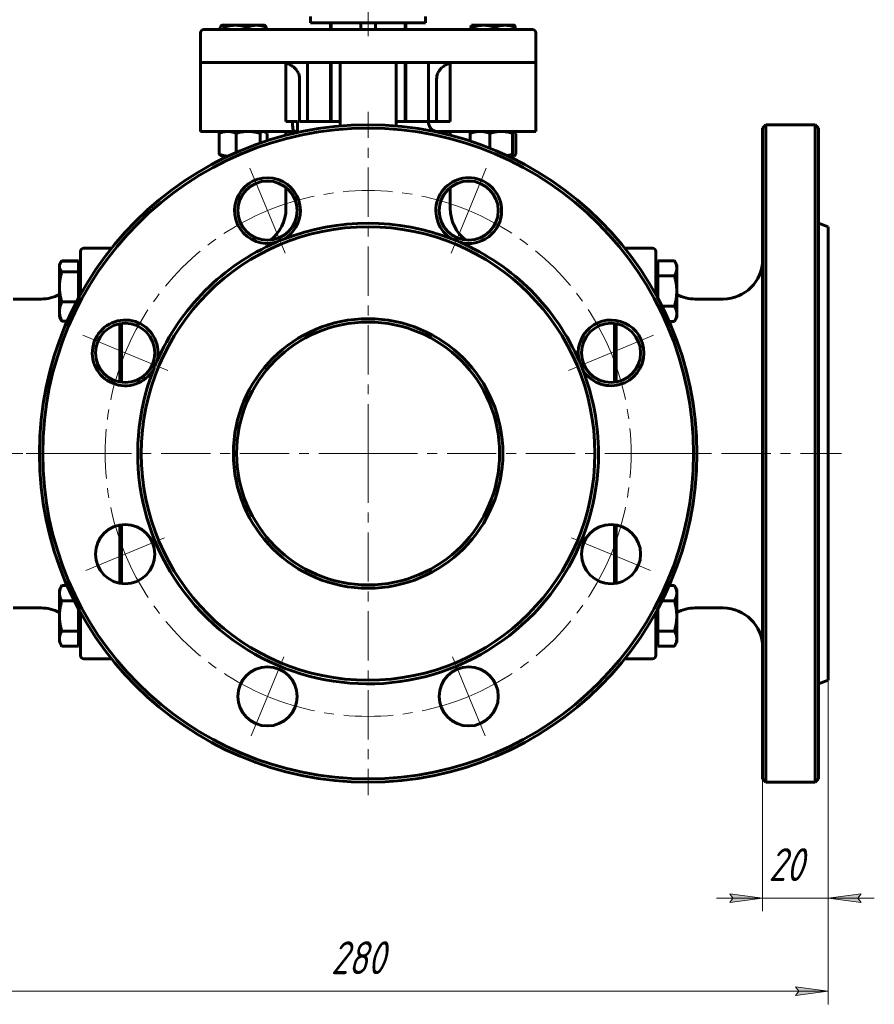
# Model space of a CAD drawing. Header units: millimetres. Extents: x 0 to 614, y 0 to 420.
# Tile 6 of 9: x 106 to 236, y 180 to 330. Entities that reach past the tile are written whole.
import ezdxf

# ---------------------------------------------------------------- set-up
doc = ezdxf.new("R2010")
doc.units = ezdxf.units.MM
for name, pattern in [('K5LT_AXLED', [12, 7.5, -1.5, 1.5, -1.5]), ('K5LT_BASIC', [0]), ('K5LT_THIN', [0])]:
    doc.linetypes.add(name, pattern=pattern)
doc.layers.add('Системный слой', color=7, linetype='Continuous')
doc.layers.add('Системный слой (1)', color=7, linetype='Continuous', true_color=0x6c6c6c)
doc.styles.add('KDIMTEXTSTYLE', font='txt', dxfattribs={"width": 0.96, "oblique": 15, "height": 5})
doc.styles.add('KTEXTSTYLE', font='txt', dxfattribs={"width": 0.96, "height": 5})
doc.dimstyles.new('KDIMSTYLE (0.50)', dxfattribs={"dimtxt": 5, "dimasz": 1, "dimexe": 2, "dimexo": 0, "dimgap": 1, "dimtad": 1, "dimlfac": 2, "dimtxsty": 'KDIMTEXTSTYLE', "dimsah": 1, "dimcen": 0, "dimdle": 1, "dimadec": 0, "dimazin": 0, "dimtfac": 0.667, "dimtmove": 0, "dimatfit": 3, "dimfxl": 1, "dimtvp": 1, "dimtolj": 1, "dimtzin": 0, "dimarcsym": 0})

# ---------------------------------------------------------------- blocks, each defined once
blk = doc.blocks.new('U0')
at = {"layer": 'Системный слой (1)', "color": 143, "linetype": 'K5LT_BASIC', "lineweight": 60, "true_color": 0x33acca}
for p, q in [((180.53, 309.48), (180.81, 309.54)), ((180.81, 309.54), (181.1, 309.61)), ((181.1, 309.61), (181.4, 309.7))]:
    blk.add_line(p, q, dxfattribs=at)
blk = doc.blocks.new('U1')
at = {"layer": 'Системный слой (1)', "color": 143, "linetype": 'K5LT_BASIC', "lineweight": 60, "true_color": 0x33acca}
for p, q in [((181.66, 313.16), (181.64, 313.16)), ((181.68, 313.15), (181.66, 313.16)), ((181.69, 313.14), (181.68, 313.15)), ((181.75, 313.09), (181.69, 313.14)), ((181.81, 313), (181.75, 313.09)), ((181.88, 312.87), (181.81, 313))]:
    blk.add_line(p, q, dxfattribs=at)
blk = doc.blocks.new('U2')
at = {"layer": 'Системный слой (1)', "color": 143, "linetype": 'K5LT_BASIC', "lineweight": 60, "true_color": 0x33acca}
for p, q in [((181.64, 309.41), (181.66, 309.41)), ((181.66, 309.41), (181.68, 309.42)), ((181.68, 309.42), (181.69, 309.42)), ((181.69, 309.42), (181.75, 309.48)), ((181.75, 309.48), (181.81, 309.57)), ((181.81, 309.57), (181.88, 309.7))]:
    blk.add_line(p, q, dxfattribs=at)
blk = doc.blocks.new('U3')
at = {"layer": 'Системный слой (1)', "color": 143, "linetype": 'K5LT_BASIC', "lineweight": 60, "true_color": 0x33acca}
for p, q in [((112.75, 293.36), (112.72, 293.29)), ((112.79, 293.42), (112.75, 293.36)), ((112.83, 293.49), (112.79, 293.42))]:
    blk.add_line(p, q, dxfattribs=at)
blk = doc.blocks.new('U4')
at = {"layer": 'Системный слой (1)', "color": 143, "linetype": 'K5LT_BASIC', "lineweight": 60, "true_color": 0x33acca}
for p, q in [((146.97, 323.54), (146.92, 323.55)), ((147.11, 323.5), (146.97, 323.54)), ((147.18, 323.47), (147.11, 323.5)), ((147.21, 323.46), (147.18, 323.47)), ((147.22, 323.45), (147.21, 323.46)), ((147.23, 323.45), (147.22, 323.45)), ((147.41, 323.38), (147.23, 323.45)), ((147.58, 323.3), (147.41, 323.38)), ((147.66, 323.25), (147.58, 323.3)), ((147.7, 323.23), (147.66, 323.25)), ((147.72, 323.22), (147.7, 323.23)), ((147.73, 323.21), (147.72, 323.22)), ((147.92, 323.09), (147.73, 323.21)), ((148.06, 322.98), (147.92, 323.09)), ((148.13, 322.93), (148.06, 322.98)), ((148.16, 322.9), (148.13, 322.93)), ((148.17, 322.89), (148.16, 322.9)), ((148.18, 322.88), (148.17, 322.89)), ((148.31, 322.75), (148.18, 322.88)), ((148.43, 322.63), (148.31, 322.75)), ((148.48, 322.56), (148.43, 322.63)), ((148.51, 322.53), (148.48, 322.56)), ((148.52, 322.51), (148.51, 322.53)), ((148.53, 322.5), (148.52, 322.51)), ((148.65, 322.33), (148.53, 322.5)), ((148.73, 322.19), (148.65, 322.33)), ((148.76, 322.12), (148.73, 322.19)), ((148.78, 322.09), (148.76, 322.12)), ((148.79, 322.07), (148.78, 322.09)), ((148.79, 322.06), (148.79, 322.07)), ((148.86, 321.91), (148.79, 322.06)), ((148.91, 321.77), (148.86, 321.91)), ((148.93, 321.69), (148.91, 321.77)), ((148.94, 321.65), (148.93, 321.69)), ((148.94, 321.63), (148.94, 321.65)), ((148.94, 321.62), (148.94, 321.63)), ((148.98, 321.44), (148.94, 321.62)), ((149, 321.16), (148.98, 321.44))]:
    blk.add_line(p, q, dxfattribs=at)
blk = doc.blocks.new('U5')
at = {"layer": 'Системный слой (1)', "color": 143, "linetype": 'K5LT_BASIC', "lineweight": 60, "true_color": 0x33acca}
for p, q in [((121.92, 275), (121.92, 283.93)), ((121.92, 244.38), (121.92, 253.32))]:
    blk.add_line(p, q, dxfattribs=at)
blk = doc.blocks.new('U6')
at = {"layer": 'Системный слой (1)', "color": 143, "linetype": 'K5LT_BASIC', "lineweight": 60, "true_color": 0x33acca}
for p, q in [((153.81, 328.66), (153.81, 329.66)), ((153.81, 314.66), (153.81, 323.66))]:
    blk.add_line(p, q, dxfattribs=at)
blk = doc.blocks.new('U7')
at = {"layer": 'Системный слой (1)', "color": 143, "linetype": 'K5LT_BASIC', "lineweight": 60, "true_color": 0x33acca}
for p, q in [((153.7, 328.66), (153.7, 329.66)), ((153.7, 314.66), (153.7, 323.66))]:
    blk.add_line(p, q, dxfattribs=at)
blk = doc.blocks.new('U8')
at = {"layer": 'Системный слой (1)', "color": 143, "linetype": 'K5LT_BASIC', "lineweight": 60, "true_color": 0x33acca}
for p, q in [((165.14, 328.66), (165.14, 329.66)), ((165.14, 314.66), (165.14, 323.66))]:
    blk.add_line(p, q, dxfattribs=at)
blk = doc.blocks.new('U10')
at = {"layer": 'Системный слой (1)', "color": 143, "linetype": 'K5LT_BASIC', "lineweight": 60, "true_color": 0x33acca}
for p, q in [((171.92, 313.16), (171.92, 312.57)), ((171.92, 304.63), (171.92, 301.41))]:
    blk.add_line(p, q, dxfattribs=at)
blk = doc.blocks.new('U11')
at = {"layer": 'Системный слой (1)', "color": 143, "linetype": 'K5LT_BASIC', "lineweight": 60, "true_color": 0x33acca}
for p, q in [((197.17, 283.9), (197.17, 275.04)), ((197.17, 253.28), (197.17, 244.42))]:
    blk.add_line(p, q, dxfattribs=at)
blk = doc.blocks.new('U12')
at = {"layer": 'Системный слой (1)', "color": 143, "linetype": 'K5LT_BASIC', "lineweight": 60, "true_color": 0x33acca}
for p, q in [((115.67, 289.41), (115.67, 288.36)), ((115.67, 239.95), (115.67, 238.91))]:
    blk.add_line(p, q, dxfattribs=at)
blk = doc.blocks.new('U13')
at = {"layer": 'Системный слой (1)', "color": 143, "linetype": 'K5LT_BASIC', "lineweight": 60, "true_color": 0x33acca}
for p, q in [((170.12, 322.22), (170.04, 322.06)), ((170.21, 322.36), (170.12, 322.22)), ((170.26, 322.43), (170.21, 322.36)), ((170.28, 322.47), (170.26, 322.43)), ((170.29, 322.49), (170.28, 322.47)), ((170.3, 322.49), (170.29, 322.49)), ((170.41, 322.63), (170.3, 322.49)), ((170.53, 322.76), (170.41, 322.63)), ((170.59, 322.82), (170.53, 322.76)), ((170.62, 322.85), (170.59, 322.82)), ((170.64, 322.86), (170.62, 322.85)), ((170.65, 322.87), (170.64, 322.86)), ((170.8, 323), (170.65, 322.87)), ((170.95, 323.11), (170.8, 323)), ((171.02, 323.16), (170.95, 323.11)), ((171.06, 323.19), (171.02, 323.16)), ((171.08, 323.2), (171.06, 323.19)), ((171.09, 323.2), (171.08, 323.2)), ((171.11, 323.21), (171.09, 323.2)), ((171.34, 323.34), (171.11, 323.21)), ((171.47, 323.4), (171.34, 323.34)), ((171.54, 323.43), (171.47, 323.4)), ((171.57, 323.44), (171.54, 323.43)), ((171.59, 323.45), (171.57, 323.44)), ((171.6, 323.45), (171.59, 323.45)), ((171.66, 323.47), (171.6, 323.45)), ((171.92, 323.55), (171.66, 323.47)), ((169.85, 321.32), (169.84, 321.16)), ((169.86, 321.47), (169.85, 321.32)), ((169.88, 321.55), (169.86, 321.47)), ((169.89, 321.59), (169.88, 321.55)), ((169.93, 321.77), (169.89, 321.62)), ((169.89, 321.62), (169.89, 321.61)), ((169.89, 321.61), (169.89, 321.59)), ((169.98, 321.92), (169.93, 321.77)), ((170.01, 321.99), (169.98, 321.92)), ((170.03, 322.03), (170.01, 321.99)), ((170.04, 322.05), (170.03, 322.03)), ((170.04, 322.06), (170.04, 322.05))]:
    blk.add_line(p, q, dxfattribs=at)
blk = doc.blocks.new('U14')
at = {"layer": 'Системный слой (1)', "color": 143, "linetype": 'K5LT_BASIC', "lineweight": 60, "true_color": 0x33acca}
for start, end in [(62.1824, 90), (0, 7.5181)]:
    blk.add_arc((109.67, 234.66), 6, start, end, dxfattribs=at)
blk = doc.blocks.new('U15')
at = {"layer": 'Системный слой (1)', "color": 143, "linetype": 'K5LT_BASIC', "lineweight": 60, "true_color": 0x33acca}
for start, end in [(352.4819, 0), (270, 297.8176)]:
    blk.add_arc((109.67, 293.66), 6, start, end, dxfattribs=at)
blk = doc.blocks.new('U17')
at = {"layer": 'Системный слой (1)', "color": 143, "linetype": 'K5LT_BASIC', "lineweight": 60, "true_color": 0x33acca}
for start, end in [(90, 117.8176), (172.4819, 180)]:
    blk.add_arc((209.17, 234.66), 6, start, end, dxfattribs=at)
blk = doc.blocks.new('U18')
at = {"layer": 'Системный слой (1)', "color": 143, "linetype": 'K5LT_BASIC', "lineweight": 60, "true_color": 0x33acca}
for p, q in [((203.17, 288.36), (203.17, 289.41)), ((203.17, 238.91), (203.17, 239.95))]:
    blk.add_line(p, q, dxfattribs=at)
blk = doc.blocks.new('U19')
at = {"layer": 'Системный слой (1)', "color": 143, "linetype": 'K5LT_BASIC', "lineweight": 60, "true_color": 0x33acca}
for start, end in [(180, 187.5181), (242.1824, 270)]:
    blk.add_arc((209.17, 293.66), 6, start, end, dxfattribs=at)
blk = doc.blocks.new('U20')
at = {"layer": 'Системный слой (1)', "color": 143, "linetype": 'K5LT_BASIC', "lineweight": 60, "true_color": 0x33acca}
for p, q in [((165.03, 328.66), (165.03, 329.66)), ((165.03, 314.66), (165.03, 323.66))]:
    blk.add_line(p, q, dxfattribs=at)
blk = doc.blocks.new('U21')
at = {"layer": 'Системный слой (1)', "color": 143, "linetype": 'K5LT_BASIC', "lineweight": 60, "true_color": 0x33acca}
for p, q in [((196.92, 283.93), (196.92, 275)), ((196.92, 253.32), (196.92, 244.38))]:
    blk.add_line(p, q, dxfattribs=at)
blk = doc.blocks.new('U23')
at = {"layer": 'Системный слой (1)', "color": 143, "linetype": 'K5LT_BASIC', "lineweight": 60, "true_color": 0x33acca}
for p, q in [((146.92, 313.16), (146.92, 312.57)), ((146.92, 304.63), (146.92, 301.41))]:
    blk.add_line(p, q, dxfattribs=at)
blk = doc.blocks.new('U24')
at = {"layer": 'Системный слой (1)', "color": 143, "linetype": 'K5LT_BASIC', "lineweight": 60, "true_color": 0x33acca}
for p, q in [((121.67, 275.04), (121.67, 283.9)), ((121.67, 244.42), (121.67, 253.28))]:
    blk.add_line(p, q, dxfattribs=at)
blk = doc.blocks.new('U25')
at = {"layer": 'Системный слой (1)', "color": 143, "linetype": 'K5LT_BASIC', "lineweight": 60, "true_color": 0x33acca}
for p, q in [((175.08, 329.16), (175.04, 329.02)), ((175.12, 329.26), (175.08, 329.16)), ((175.16, 329.3), (175.12, 329.26)), ((175.17, 329.31), (175.16, 329.3)), ((175.18, 329.31), (175.17, 329.31)), ((175.17, 329.31), (175.17, 329.31))]:
    blk.add_line(p, q, dxfattribs=at)
blk = doc.blocks.new('U26')
at = {"layer": 'Системный слой (1)', "color": 143, "linetype": 'K5LT_BASIC', "lineweight": 60, "true_color": 0x33acca}
for p, q in [((138.05, 309.41), (138.08, 309.41)), ((138.08, 309.41), (138.12, 309.41)), ((138.12, 309.41), (138.16, 309.41))]:
    blk.add_line(p, q, dxfattribs=at)
blk = doc.blocks.new('U27')
at = {"layer": 'Системный слой (1)', "color": 143, "linetype": 'K5LT_BASIC', "lineweight": 60, "true_color": 0x33acca}
for p, q in [((143.62, 313.15), (143.53, 313.16)), ((143.72, 313.12), (143.62, 313.15)), ((143.81, 313.07), (143.72, 313.12)), ((143.9, 313.02), (143.81, 313.07)), ((143.98, 312.95), (143.9, 313.02)), ((144.07, 312.87), (143.98, 312.95))]:
    blk.add_line(p, q, dxfattribs=at)
blk = doc.blocks.new('U28')
at = {"layer": 'Системный слой (1)', "color": 143, "linetype": 'K5LT_BASIC', "lineweight": 60, "true_color": 0x33acca}
for p, q in [((136.99, 329.14), (136.92, 329.02)), ((137.06, 329.23), (136.99, 329.14)), ((137.13, 329.29), (137.06, 329.23)), ((137.16, 329.3), (137.13, 329.29)), ((137.18, 329.31), (137.16, 329.3)), ((137.21, 329.31), (137.18, 329.31))]:
    blk.add_line(p, q, dxfattribs=at)
blk = doc.blocks.new('U30')
at = {"layer": 'Системный слой (1)', "color": 143, "linetype": 'K5LT_BASIC', "lineweight": 60, "true_color": 0x33acca}
for p, q in [((112.49, 292.79), (112.47, 292.61)), ((112.54, 292.97), (112.49, 292.79)), ((112.63, 293.16), (112.54, 292.97)), ((112.69, 293.25), (112.63, 293.16)), ((112.75, 293.34), (112.69, 293.25)), ((112.83, 293.44), (112.75, 293.34))]:
    blk.add_line(p, q, dxfattribs=at)
blk = doc.blocks.new('U31')
at = {"layer": 'Системный слой (1)', "color": 30, "linetype": 'K5LT_AXLED', "lineweight": 18, "true_color": 0xff8000}
for q in [(159.42, 316.16), (107.42, 264.16), (211.42, 264.16), (159.42, 212.16)]:
    blk.add_line((159.42, 264.16), q, dxfattribs=at)
blk = doc.blocks.new('D1')
at = {"layer": 'Системный слой (1)'}
for points in [[(71.06, 339.16), (70.4, 344.16), (69.74, 339.16), (70.4, 339.66)], [(70.4, 264.16), (71.06, 269.16), (70.4, 268.66), (69.74, 269.16)]]:
    blk.add_hatch(color=7, dxfattribs=at).paths.add_polyline_path(points)
at = {"layer": 'Системный слой (1)', "color": 7, "linetype": 'K5LT_THIN', "lineweight": 18, "true_color": 0xffffff}
for p, q in [((159.42, 344.16), (68.4, 344.16)), ((69.74, 339.16), (70.4, 344.16)), ((70.4, 344.16), (71.06, 339.16)), ((70.4, 344.16), (70.4, 264.16)), ((70.4, 339.66), (69.74, 339.16)), ((71.06, 339.16), (70.4, 339.66)), ((70.4, 264.16), (69.74, 269.16)), ((69.74, 269.16), (70.4, 268.66)), ((70.4, 268.66), (71.06, 269.16)), ((71.06, 269.16), (70.4, 264.16)), ((89.42, 264.16), (68.4, 264.16))]:
    blk.add_line(p, q, dxfattribs=at)
blk.add_wipeout([(69.4, 298.95), (62.02, 298.95), (62.02, 308.95), (69.4, 308.95)]).dxf.layer = 'Системный слой (1)'
at = {"layer": 'Системный слой (1)', "color": 7, "insert": (62.81, 298.95), "char_height": 5, "attachment_point": 1, "rotation": 90, "style": 'KTEXTSTYLE'}
blk.add_mtext('\\fArial|b0|c204|p34;\\H5.0;\\W1.000;\\Q15;\\fGOST Type AU|b0|i0|c204|p34;\\Q15;\\W0.960;160', dxfattribs=at)
blk = doc.blocks.new('KDIMARROW_01')
at = {"layer": 'Системный слой'}
blk.add_hatch(color=0, dxfattribs=at).paths.add_polyline_path([(-5, -0.66), (0, 0), (-5, 0.66), (-4.5, 0)])
at = {"layer": 'Системный слой', "color": 0, "linetype": 'K5LT_THIN', "lineweight": 18}
for p, q in [((-4.5, 0), (-5, 0.66)), ((-5, 0.66), (0, 0)), ((0, 0), (-5, -0.66)), ((-5, -0.66), (-4.5, 0))]:
    blk.add_line(p, q, dxfattribs=at)
at = {"layer": 'Системный слой (1)', "color": 0, "linetype": 'K5LT_THIN', "lineweight": 18}
blk.add_line((439.69, 264.16), (439.19, 264.16), dxfattribs=at)
blk = doc.blocks.new('D2')
at = {"layer": 'Системный слой (1)'}
for points in [[(94.42, 181.7), (93.92, 182.35), (94.42, 183.01), (89.42, 182.35)], [(229.42, 182.35), (224.42, 183.01), (224.92, 182.35), (224.42, 181.7)]]:
    blk.add_hatch(color=7, dxfattribs=at).paths.add_polyline_path(points)
at = {"layer": 'Системный слой (1)', "color": 7, "linetype": 'K5LT_THIN', "lineweight": 18, "true_color": 0xffffff}
for p, q in [((89.42, 229.66), (89.42, 180.35)), ((229.42, 229.66), (229.42, 180.35)), ((89.42, 182.35), (94.42, 183.01)), ((94.42, 183.01), (93.92, 182.35)), ((224.92, 182.35), (224.42, 183.01)), ((224.42, 183.01), (229.42, 182.35)), ((94.42, 181.7), (89.42, 182.35)), ((89.42, 182.35), (229.42, 182.35)), ((93.92, 182.35), (94.42, 181.7)), ((229.42, 182.35), (224.42, 181.7)), ((224.42, 181.7), (224.92, 182.35))]:
    blk.add_line(p, q, dxfattribs=at)
blk.add_wipeout([(153.75, 183.35), (153.75, 190.74), (164.64, 190.74), (164.64, 183.35)]).dxf.layer = 'Системный слой (1)'
at = {"layer": 'Системный слой (1)', "color": 7, "insert": (153.75, 189.94), "char_height": 5, "attachment_point": 1, "style": 'KTEXTSTYLE'}
blk.add_mtext('\\fArial|b0|c204|p34;\\H5.0;\\W1.000;\\Q15;\\fGOST Type AU|b0|i0|c204|p34;\\Q15;\\W0.960;280', dxfattribs=at)
blk = doc.blocks.new('D3')
at = {"layer": 'Системный слой (1)'}
for points in [[(219.42, 196.52), (214.42, 197.18), (214.92, 196.52), (214.42, 195.86)], [(233.92, 196.52), (234.42, 197.18), (229.42, 196.52), (234.42, 195.86)]]:
    blk.add_hatch(color=7, dxfattribs=at).paths.add_polyline_path(points)
at = {"layer": 'Системный слой (1)', "color": 7, "linetype": 'K5LT_THIN', "lineweight": 18, "true_color": 0xffffff}
for p, q in [((229.42, 229.66), (229.42, 194.52)), ((219.42, 214.66), (219.42, 194.52)), ((219.42, 196.52), (212.42, 196.52)), ((219.42, 196.52), (214.42, 197.18)), ((214.42, 197.18), (214.92, 196.52)), ((214.92, 196.52), (214.42, 195.86)), ((214.42, 195.86), (219.42, 196.52)), ((219.42, 196.52), (229.42, 196.52)), ((234.42, 197.18), (229.42, 196.52)), ((229.42, 196.52), (234.42, 195.86)), ((229.42, 196.52), (236.42, 196.52)), ((233.92, 196.52), (234.42, 197.18)), ((234.42, 195.86), (233.92, 196.52))]:
    blk.add_line(p, q, dxfattribs=at)
blk.add_wipeout([(220.33, 197.52), (220.33, 204.9), (228.18, 204.9), (228.18, 197.52)]).dxf.layer = 'Системный слой (1)'
at = {"layer": 'Системный слой (1)', "color": 7, "insert": (220.33, 204.11), "char_height": 5, "attachment_point": 1, "style": 'KTEXTSTYLE'}
blk.add_mtext('\\fArial|b0|c204|p34;\\H5.0;\\W1.000;\\Q15;\\fGOST Type AU|b0|i0|c204|p34;\\Q15;\\W0.960;20', dxfattribs=at)
blk = doc.blocks.new('U32')
at = {"layer": 'Системный слой (1)', "color": 30, "linetype": 'K5LT_AXLED', "lineweight": 18, "true_color": 0xff8000}
for p, q in [((144.11, 301.11), (141.43, 307.58)), ((174.73, 301.11), (177.4, 307.58)), ((146.79, 294.65), (144.11, 301.11)), ((172.05, 294.65), (174.73, 301.11)), ((122.46, 279.47), (116, 282.14)), ((196.37, 279.47), (202.84, 282.14)), ((128.93, 276.79), (122.46, 279.47)), ((189.91, 276.79), (196.37, 279.47)), ((128.47, 251.34), (122.46, 248.85)), ((190.37, 251.34), (196.37, 248.85)), ((122.46, 248.85), (116.46, 246.36)), ((196.37, 248.85), (202.38, 246.36)), ((146.6, 233.21), (144.11, 227.2)), ((172.24, 233.21), (174.73, 227.2)), ((144.11, 227.2), (141.62, 221.2)), ((174.73, 227.2), (177.21, 221.2))]:
    blk.add_line(p, q, dxfattribs=at)
for start, end in [(67.5, 112.5), (112.5, 157.5), (22.5, 67.5), (157.5, 202.5), (337.5, 22.5), (202.5, 247.5), (292.5, 337.5), (247.5, 292.5)]:
    blk.add_arc((159.42, 264.16), 40, start, end, dxfattribs=at)

msp = doc.modelspace()

# ---------------------------------------------------------------- linework, layer by layer
at = {"layer": 'Системный слой (1)', "color": 30, "linetype": 'K5LT_AXLED', "lineweight": 18, "true_color": 0xff8000}
for p, q in [((159.4181, 327.6587), (159.4181, 341.6587)), ((87.4181, 264.1587), (117.6681, 264.1587)), ((201.1681, 264.1587), (231.4181, 264.1587))]:
    msp.add_line(p, q, dxfattribs=at)
at = {"layer": 'Системный слой (1)', "color": 143, "linetype": 'K5LT_BASIC', "lineweight": 60, "true_color": 0x33acca}
for p, q in [((150.6681, 330.6587), (150.6681, 329.6587)), ((168.1681, 329.6587), (150.6681, 329.6587)), ((158.3096, 328.6587), (158.3096, 329.6587)), ((160.5266, 328.6587), (160.5266, 329.6587)), ((168.1681, 330.6587), (168.1681, 329.6587)), ((133.9181, 328.1587), (133.9181, 323.6587)), ((137.9181, 328.6587), (134.4181, 328.6587)), ((134.4181, 328.6587), (136.9204, 328.6587)), ((136.9204, 328.6587), (136.9204, 329.0185)), ((137.1681, 329.3088), (137.1298, 329.2867)), ((137.1681, 329.3088), (137.2059, 329.3088)), ((137.2059, 329.3088), (139.2402, 329.3088)), ((137.4914, 328.6587), (137.4914, 329.0185)), ((180.9181, 328.6587), (137.9181, 328.6587)), ((139.2402, 329.3088), (142.4524, 329.3088)), ((140.9891, 328.6587), (140.9891, 329.0185)), ((142.4524, 329.3088), (143.6681, 329.3088)), ((143.6681, 329.3088), (143.7064, 329.2867)), ((143.9157, 328.6587), (143.9157, 329.0185)), ((175.0368, 328.6587), (175.0368, 329.0185)), ((175.1681, 329.3088), (175.1577, 329.3028)), ((175.1681, 329.3088), (175.1772, 329.3088)), ((175.1772, 329.3088), (177.0083, 329.3088)), ((175.3176, 328.6587), (175.3176, 329.0185)), ((177.0083, 329.3088), (180.2492, 329.3088)), ((178.699, 328.6587), (178.699, 329.0185)), ((180.2492, 329.3088), (181.6681, 329.3088)), ((184.4181, 328.6587), (180.9181, 328.6587)), ((181.6681, 329.3088), (181.6785, 329.3028)), ((181.7994, 328.6587), (181.7994, 329.0185)), ((184.9181, 328.1587), (184.9181, 323.6587)), ((133.9181, 323.6587), (133.9181, 323.1587)), ((137.9181, 323.6587), (133.9181, 323.6587)), ((180.9181, 323.6587), (137.9181, 323.6587)), ((146.9181, 323.1587), (146.9181, 323.6587)), ((150.2181, 323.6587), (150.2181, 314.6587)), ((155.1534, 323.6587), (155.1534, 322.1587)), ((163.6828, 322.1587), (163.6828, 323.6587)), ((168.6181, 323.6587), (168.6181, 314.6587)), ((171.9181, 323.6587), (171.9181, 323.1587)), ((184.9181, 323.6587), (180.9181, 323.6587)), ((184.9181, 323.1587), (184.9181, 323.6587)), ((133.9181, 323.1587), (133.9181, 314.6587)), ((146.9181, 323.1587), (146.9181, 314.6587)), ((155.1534, 322.1587), (155.1534, 314.6587)), ((163.6828, 322.1587), (163.6828, 314.6587)), ((171.9181, 323.1587), (171.9181, 314.6587)), ((184.9181, 323.1587), (184.9181, 314.6587)), ((148.995, 321.1587), (148.995, 314.6587)), ((169.8411, 321.1587), (169.8411, 314.6587)), ((133.9181, 314.6587), (133.9181, 313.1587)), ((147.9259, 314.6587), (146.9181, 314.6587)), ((148.681, 314.6587), (147.9259, 314.6587)), ((148.681, 314.6587), (148.681, 313.1587)), ((155.1534, 314.6587), (148.995, 314.6587)), ((155.1534, 314.6587), (155.1534, 313.9765)), ((163.6828, 313.9765), (163.6828, 314.6587)), ((168.5832, 314.6587), (163.6828, 314.6587)), ((171.9181, 314.6587), (168.5832, 314.6587)), ((184.9181, 313.1587), (184.9181, 314.6587)), ((133.9181, 313.1587), (148.3212, 313.1587)), ((137.1681, 313.1587), (137.0214, 313.074)), ((143.6681, 313.1587), (143.8148, 313.074)), ((148.681, 313.1587), (148.3212, 313.1587)), ((169.7742, 313.1587), (184.9181, 313.1587)), ((175.1681, 313.1587), (175.1416, 313.1434)), ((181.6681, 313.1587), (181.6946, 313.1434)), ((219.4181, 313.6587), (219.9181, 314.1587)), ((219.4181, 313.6587), (219.4181, 214.6587)), ((219.9181, 264.1587), (219.9181, 314.1587)), ((219.9181, 314.1587), (227.4181, 314.1587)), ((227.9181, 313.6587), (227.4181, 314.1587)), ((227.4181, 314.1587), (227.4181, 264.1587)), ((227.9181, 214.6587), (227.9181, 313.6587)), ((136.763, 309.699), (136.763, 312.8684)), ((139.3272, 309.9447), (139.3272, 312.8684)), ((142.9823, 311.3801), (142.9823, 312.8684)), ((144.0732, 311.7458), (144.0732, 312.8684)), ((174.9561, 311.6831), (174.9561, 312.8684)), ((177.9414, 310.601), (177.9414, 312.8684)), ((181.4034, 309.699), (181.4034, 312.8684)), ((181.8801, 309.699), (181.8801, 312.8684)), ((137.1681, 309.4087), (137.0214, 309.4934)), ((138.0451, 309.4087), (137.1681, 309.4087)), ((138.1475, 309.4087), (138.0451, 309.4087)), ((181.6418, 309.4087), (180.6887, 309.4087)), ((181.6681, 309.4087), (181.6418, 309.4087)), ((181.6681, 309.4087), (181.6946, 309.424)), ((229.4181, 298.6587), (227.9181, 299.2047)), ((229.4181, 298.6587), (229.4181, 229.6587)), ((120.3869, 295.4087), (116.1681, 295.4087)), ((202.6681, 295.4087), (198.4493, 295.4087)), ((115.6681, 294.9087), (115.6681, 289.4087)), ((203.1681, 289.4087), (203.1681, 294.9087)), ((112.468, 292.8737), (112.633, 293.1594)), ((112.468, 292.607), (112.468, 292.8737)), ((112.468, 289.4966), (112.468, 292.607)), ((112.6331, 293.1595), (112.8253, 293.4925)), ((115.368, 293.4925), (112.8253, 293.4925)), ((115.368, 293.4361), (112.8253, 293.4361)), ((115.368, 293.4925), (115.368, 293.4361)), ((115.368, 293.4361), (115.368, 292.607)), ((115.368, 292.8737), (115.6681, 292.8737)), ((115.368, 292.607), (115.368, 291.7778)), ((203.4681, 292.8737), (203.1681, 292.8737)), ((203.4681, 292.3378), (203.4681, 293.4925)), ((203.4681, 293.4925), (206.0109, 293.4925)), ((203.4681, 291.1831), (203.4681, 292.3378)), ((206.3681, 292.8737), (206.0109, 293.4925)), ((206.3681, 292.8737), (206.3681, 292.3378)), ((206.3681, 292.3378), (206.3681, 288.8737)), ((115.368, 291.7778), (112.8253, 291.7778)), ((115.368, 291.7778), (115.368, 289.4966)), ((203.4681, 291.1831), (206.0109, 291.1831)), ((203.4681, 288.8737), (203.4681, 291.1831)), ((112.468, 285.7633), (112.468, 289.4966)), ((115.368, 289.4966), (115.368, 287.8144)), ((109.6681, 287.6587), (105.4181, 287.6587)), ((203.4681, 287.8144), (203.4681, 288.8737)), ((206.3681, 288.8737), (206.3681, 285.4096)), ((209.1681, 287.6587), (213.4181, 287.6587)), ((115.0516, 287.2154), (112.8253, 287.2154)), ((204.117, 286.5643), (206.0109, 286.5643)), ((112.468, 284.8737), (112.468, 285.7633)), ((112.468, 284.8737), (112.633, 284.5879)), ((206.3681, 284.8737), (206.0109, 284.2549)), ((206.3681, 285.4096), (206.3681, 284.8737)), ((113.6592, 284.3112), (112.8253, 284.3112)), ((205.2018, 284.2549), (206.0109, 284.2549)), ((219.9181, 214.1587), (219.9181, 264.1587)), ((227.4181, 264.1587), (227.4181, 214.1587)), ((112.468, 243.4437), (112.8253, 244.0626)), ((112.468, 242.9079), (112.468, 243.4437)), ((112.468, 239.4437), (112.468, 242.9079)), ((113.6344, 244.0626), (112.8253, 244.0626)), ((205.2018, 244.0626), (206.0109, 244.0626)), ((206.3681, 243.4437), (206.0109, 244.0626)), ((206.3681, 243.4437), (206.3681, 242.9079)), ((206.3681, 242.9079), (206.3681, 239.4437)), ((114.7192, 241.7531), (112.8253, 241.7531)), ((204.117, 241.7531), (206.0109, 241.7531)), ((109.6681, 240.6587), (105.4181, 240.6587)), ((115.368, 240.503), (115.368, 239.4437)), ((203.4681, 239.4437), (203.4681, 240.503)), ((209.1681, 240.6587), (213.4181, 240.6587)), ((112.468, 235.9796), (112.468, 239.4437)), ((115.368, 239.4437), (115.368, 237.1343)), ((115.6681, 238.9087), (115.6681, 233.4087)), ((203.1681, 233.4087), (203.1681, 238.9087)), ((203.4681, 237.1343), (203.4681, 239.4437)), ((206.3681, 239.4437), (206.3681, 235.9796)), ((115.368, 237.1343), (112.8253, 237.1343)), ((115.368, 237.1343), (115.368, 235.9796)), ((203.4681, 235.9796), (203.4681, 237.1343)), ((203.4681, 237.1343), (206.0109, 237.1343)), ((112.468, 235.4437), (112.468, 235.9796)), ((112.468, 235.4437), (112.8253, 234.8249)), ((115.368, 235.9796), (115.368, 234.8249)), ((115.368, 235.4437), (115.6681, 235.4437)), ((203.4681, 235.4437), (203.1681, 235.4437)), ((203.4681, 234.8249), (203.4681, 235.9796)), ((206.3681, 235.4437), (206.0109, 234.8249)), ((206.3681, 235.9796), (206.3681, 235.4437)), ((115.368, 234.8249), (112.8253, 234.8249)), ((203.4681, 234.8249), (206.0109, 234.8249)), ((116.1681, 232.9087), (120.3869, 232.9087)), ((198.4493, 232.9087), (202.6681, 232.9087)), ((229.4181, 229.6587), (227.9181, 229.1128)), ((219.4181, 214.6587), (219.9181, 214.1587)), ((227.9181, 214.6587), (227.4181, 214.1587)), ((219.9181, 214.1587), (227.4181, 214.1587))]:
    msp.add_line(p, q, dxfattribs=at)
for centre, radius in [((159.4181, 264.1587), 49.5), ((144.1108, 301.1139), 4.5), ((174.7254, 301.1139), 4.5), ((159.4181, 264.1587), 34.5), ((159.4181, 264.1587), 20.5), ((122.4629, 279.466), 4.5), ((159.4181, 264.1587), 20), ((196.3733, 279.466), 4.5), ((122.4629, 248.8514), 4.5), ((196.3733, 248.8514), 4.5), ((144.1108, 227.2035), 4.5), ((174.7254, 227.2035), 4.5)]:
    msp.add_circle(centre, radius, dxfattribs=at)
for centre, radius, start, end in [((134.4181, 328.1587), 0.5, 90, 180), ((184.4181, 328.1587), 0.5, 0, 90), ((159.4181, 264.1587), 50, 0, 180), ((144.1108, 301.1139), 5, 0, 285.226241), ((174.7254, 301.1139), 5, 0, 240.226241), ((140.9181, 301.4087), 6, 307.298319, 0), ((144.1108, 301.1139), 5, 299.773759, 0), ((177.9181, 301.4087), 6, 180, 232.701681), ((174.7254, 301.1139), 5, 254.773759, 0), ((159.4181, 264.1587), 35.046, 68.535017, 111.464983), ((116.1681, 294.9087), 0.5, 90, 180), ((159.4181, 264.1587), 35.046, 113.535017, 156.464983), ((159.4181, 264.1587), 35.046, 23.535017, 66.464983), ((202.6681, 294.9087), 0.5, 0, 90), ((213.4181, 293.6587), 6, 270, 0), ((122.4629, 279.466), 5, 0, 330.226241), ((196.3733, 279.466), 5, 0, 195.226241), ((122.4629, 279.466), 5, 344.773759, 0), ((196.3733, 279.466), 5, 209.773759, 0), ((159.4181, 264.1587), 35.046, 158.535017, 0), ((159.4181, 264.1587), 35.046, 0, 21.464983), ((159.4181, 264.1587), 50, 180, 0), ((213.4181, 234.6587), 6, 0, 90), ((116.1681, 233.4087), 0.5, 180, 270), ((202.6681, 233.4087), 0.5, 270, 0)]:
    msp.add_arc(centre, radius, start, end, dxfattribs=at)
for points, weights in [([(137.4914, 329.0185), (137.3384, 329.3088), (137.2059, 329.3088)], [1, 1.0379548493, 1]), ([(139.2402, 329.3088), (138.4286, 329.3088), (137.4914, 329.0185)], [1, 1.0379548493, 1]), ([(140.9891, 329.0185), (140.0519, 329.3088), (139.2402, 329.3088)], [1, 1.0379548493, 1]), ([(142.4524, 329.3088), (141.7733, 329.3088), (140.9891, 329.0185)], [1, 1.0379548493, 1]), ([(143.9157, 329.0185), (143.1315, 329.3088), (142.4524, 329.3088)], [1, 1.0379548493, 1]), ([(143.7064, 329.2866), (143.8042, 329.2302), (143.9157, 329.0185)], [1.01523833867, 1.02740109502, 1]), ([(175.3176, 329.0185), (175.2424, 329.3088), (175.1772, 329.3088)], [1, 1.0379548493, 1]), ([(177.0083, 329.3088), (176.2237, 329.3088), (175.3176, 329.0185)], [1, 1.0379548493, 1]), ([(178.699, 329.0185), (177.7929, 329.3088), (177.0083, 329.3088)], [1, 1.0379548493, 1]), ([(180.2492, 329.3088), (179.5297, 329.3088), (178.699, 329.0185)], [1, 1.0379548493, 1]), ([(181.7994, 329.0185), (180.9686, 329.3088), (180.2492, 329.3088)], [1, 1.0379548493, 1]), ([(181.6772, 329.3035), (181.734, 329.2707), (181.7994, 329.0185)], [1.00889063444, 1.03281293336, 1]), ([(138.0451, 313.1587), (137.4501, 313.1587), (136.763, 312.8684)], [1, 1.0379548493, 1]), ([(139.3272, 312.8684), (138.6401, 313.1587), (138.0451, 313.1587)], [1, 1.0379548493, 1]), ([(141.1547, 313.1587), (140.3065, 313.1587), (139.3272, 312.8684)], [1, 1.0379548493, 1]), ([(142.9823, 312.8684), (142.0029, 313.1587), (141.1547, 313.1587)], [1, 1.0379548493, 1]), ([(143.5277, 313.1587), (143.2746, 313.1587), (142.9823, 312.8684)], [1, 1.0379548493, 1]), ([(176.4488, 313.1587), (175.756, 313.1587), (174.9561, 312.8684)], [1, 1.0379548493, 1]), ([(174.9561, 312.8684), (175.0551, 313.0935), (175.1416, 313.1434)], [1, 1.02917642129, 1.01349619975]), ([(177.9414, 312.8684), (177.1415, 313.1587), (176.4488, 313.1587)], [1, 1.0379548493, 1]), ([(179.6724, 313.1587), (178.8691, 313.1587), (177.9414, 312.8684)], [1, 1.0379548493, 1]), ([(181.4034, 312.8684), (180.4758, 313.1587), (179.6724, 313.1587)], [1, 1.0379548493, 1]), ([(181.6418, 313.1587), (181.5312, 313.1587), (181.4034, 312.8684)], [1, 1.0379548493, 1]), ([(136.763, 312.8684), (136.8986, 313.0031), (137.0214, 313.074)], [1, 1.01726174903, 1.01882231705]), ([(137.0214, 309.4934), (136.8986, 309.5643), (136.763, 309.699)], [1.01882221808, 1.01726120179, 1]), ([(136.763, 309.699), (137.4501, 309.4087), (138.0451, 309.4087)], [1, 1.0379548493, 1]), ([(181.4034, 309.699), (181.5312, 309.4087), (181.6418, 309.4087)], [1, 1.0379548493, 1]), ([(112.468, 292.607), (112.468, 292.2222), (112.8253, 291.7778)], [1, 1.0379548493, 1]), ([(206.3681, 292.3378), (206.3681, 292.8737), (206.0109, 293.4925)], [1, 1.0379548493, 1]), ([(206.0109, 291.1831), (206.3681, 291.8019), (206.3681, 292.3378)], [1, 1.0379548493, 1]), ([(112.8253, 291.7778), (112.468, 290.5553), (112.468, 289.4966)], [1, 1.0379548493, 1]), ([(206.3681, 288.8737), (206.3681, 289.9455), (206.0109, 291.1831)], [1, 1.0379548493, 1]), ([(112.468, 289.4966), (112.468, 288.4379), (112.8253, 287.2154)], [1, 1.0379548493, 1]), ([(206.0109, 286.5643), (206.3681, 287.8019), (206.3681, 288.8737)], [1, 1.0379548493, 1]), ([(112.8253, 287.2154), (112.468, 286.4372), (112.468, 285.7633)], [1, 1.0379548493, 1]), ([(206.3681, 285.4096), (206.3681, 285.9455), (206.0109, 286.5643)], [1, 1.0379548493, 1]), ([(112.468, 285.7633), (112.468, 285.0894), (112.8253, 284.3112)], [1, 1.0379548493, 1]), ([(206.0109, 284.2549), (206.3681, 284.8737), (206.3681, 285.4096)], [1, 1.0379548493, 1]), ([(112.8253, 284.3112), (112.7099, 284.4548), (112.633, 284.5879)], [1, 1.0119529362, 1.0163773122]), ([(112.8253, 244.0626), (112.468, 243.4437), (112.468, 242.9079)], [1, 1.0379548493, 1]), ([(112.468, 242.9079), (112.468, 242.372), (112.8253, 241.7531)], [1, 1.0379548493, 1]), ([(206.3681, 242.9079), (206.3681, 243.4437), (206.0109, 244.0626)], [1, 1.0379548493, 1]), ([(206.0109, 241.7531), (206.3681, 242.372), (206.3681, 242.9079)], [1, 1.0379548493, 1]), ([(112.8253, 241.7531), (112.468, 240.5155), (112.468, 239.4437)], [1, 1.0379548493, 1]), ([(206.3681, 239.4437), (206.3681, 240.5155), (206.0109, 241.7531)], [1, 1.0379548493, 1]), ([(112.468, 239.4437), (112.468, 238.372), (112.8253, 237.1343)], [1, 1.0379548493, 1]), ([(206.0109, 237.1343), (206.3681, 238.372), (206.3681, 239.4437)], [1, 1.0379548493, 1]), ([(112.8253, 237.1343), (112.468, 236.5155), (112.468, 235.9796)], [1, 1.0379548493, 1]), ([(206.3681, 235.9796), (206.3681, 236.5155), (206.0109, 237.1343)], [1, 1.0379548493, 1]), ([(112.468, 235.9796), (112.468, 235.4437), (112.8253, 234.8249)], [1, 1.0379548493, 1]), ([(206.0109, 234.8249), (206.3681, 235.4437), (206.3681, 235.9796)], [1, 1.0379548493, 1])]:
    msp.add_rational_spline(points, weights, degree=2, dxfattribs=at)
for points, knots in [([(148.3212, 313.1587), (148.2345, 313.1587), (148.1563, 313.1927), (148.0402, 313.344), (148.0016, 313.4615), (147.9545, 313.7334), (147.9416, 313.9014), (147.9277, 314.27), (147.9259, 314.4706), (147.9259, 314.6587)], [0.52178147, 0.52178147, 0.52178147, 0.52178147, 0.640700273, 0.640700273, 0.759619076, 0.759619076, 0.872461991, 0.872461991, 0.985304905, 0.985304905, 0.985304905, 0.985304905]), ([(169.7742, 313.1587), (169.6398, 313.1587), (169.4891, 313.2002), (169.1941, 313.3685), (169.0501, 313.4951), (168.8365, 313.7704), (168.7458, 313.9251), (168.6187, 314.2745), (168.5832, 314.4697), (168.5832, 314.6587)], [0.489598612, 0.489598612, 0.489598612, 0.489598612, 0.633654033, 0.633654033, 0.777709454, 0.777709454, 0.891090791, 0.891090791, 1.004472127, 1.004472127, 1.004472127, 1.004472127]), ([(145.4239, 296.2894), (145.5986, 296.3832), (145.7869, 296.4744), (146.2061, 296.6481), (146.4038, 296.7167), (146.5936, 296.7739)], [2.022265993, 2.022265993, 2.022265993, 2.022265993, 2.158400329, 2.158400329, 2.294534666, 2.294534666, 2.294534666, 2.294534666]), ([(172.2425, 296.7739), (172.4323, 296.7167), (172.63, 296.6481), (173.0493, 296.4744), (173.2376, 296.3832), (173.4123, 296.2894)], [2.022265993, 2.022265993, 2.022265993, 2.022265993, 2.158400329, 2.158400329, 2.294534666, 2.294534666, 2.294534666, 2.294534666]), ([(126.8029, 276.9832), (126.8601, 277.173), (126.9287, 277.3707), (127.1024, 277.7899), (127.1936, 277.9782), (127.2874, 278.1529)], [2.022265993, 2.022265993, 2.022265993, 2.022265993, 2.158400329, 2.158400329, 2.294534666, 2.294534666, 2.294534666, 2.294534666]), ([(191.5488, 278.1529), (191.6426, 277.9782), (191.7338, 277.7899), (191.9075, 277.3707), (191.9761, 277.173), (192.0333, 276.9832)], [2.022265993, 2.022265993, 2.022265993, 2.022265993, 2.158400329, 2.158400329, 2.294534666, 2.294534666, 2.294534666, 2.294534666])]:
    msp.add_open_spline(points, degree=3, knots=knots, dxfattribs=at)

# ---------------------------------------------------------------- block references
at = {"layer": 'Системный слой (1)'}
for name in ['U7', 'U6', 'U20', 'U8', 'U28', 'U25', 'U4', 'U13', 'U31', 'U27', 'U23', 'U10', 'U1', 'U26', 'U0', 'U2', 'U15', 'U19', 'U30', 'U3', 'U12', 'U18', 'U24', 'U5', 'U21', 'U11', 'U14', 'U17']:
    msp.add_blockref(name, (0, 0), dxfattribs=at)

# ---------------------------------------------------------------- next in the draw order: dimensions: what is measured, and where the dimension line sits
at = {"layer": 'Системный слой (1)', "color": 7}
dim = msp.add_linear_dim(base=(70.4015, 344.1587), p1=(89.4181, 264.1587), p2=(159.4181, 344.1587), angle=90, dimstyle='KDIMSTYLE (0.50)', override={"dimexo": 0, "dimpost": '\\fGOST Type AU|b0|c204|p34;\\H5.0;\\W0.960;\\Q15;<>', "dimblk1": 'KDIMARROW_01', "dimblk2": 'KDIMARROW_01', "dimse1": 0, "dimse2": 0, "dimclrt": 7, "dimtol": 1, "dimtp": 0, "dimtm": 0, "dimtdec": 5, "dimtolj": 1}, dxfattribs=at)
dim.commit()
dim.dimension.update_dxf_attribs({"geometry": 'D1', "text_midpoint": (70.4015, 304.1587), "dimtype": 160})
dim = msp.add_linear_dim(base=(89.4181, 182.3544), p1=(229.4181, 229.6587), p2=(89.4181, 229.6587), dimstyle='KDIMSTYLE (0.50)', override={"dimexo": 0, "dimpost": '\\fGOST Type AU|b0|c204|p34;\\H5.0;\\W0.960;\\Q15;<>', "dimblk1": 'KDIMARROW_01', "dimblk2": 'KDIMARROW_01', "dimse1": 0, "dimse2": 0, "dimclrt": 7, "dimtol": 1, "dimtp": 0, "dimtm": 0, "dimtdec": 5, "dimtolj": 1}, dxfattribs=at)
dim.commit()
dim.dimension.update_dxf_attribs({"geometry": 'D2', "text_midpoint": (159.4181, 182.3544), "dimtype": 160})

# ---------------------------------------------------------------- next in the draw order: block references
at = {"layer": 'Системный слой (1)'}
msp.add_blockref('U32', (0, 0), dxfattribs=at)

# ---------------------------------------------------------------- next in the draw order: dimensions: what is measured, and where the dimension line sits
at = {"layer": 'Системный слой (1)', "color": 7}
dim = msp.add_linear_dim(base=(219.4181, 196.5181), p1=(229.4181, 229.6587), p2=(219.4181, 214.6587), dimstyle='KDIMSTYLE (0.50)', override={"dimexo": 0, "dimpost": '\\fGOST Type AU|b0|c204|p34;\\H5.0;\\W0.960;\\Q15;<>', "dimblk1": 'KDIMARROW_01', "dimblk2": 'KDIMARROW_01', "dimse1": 0, "dimse2": 0, "dimclrt": 7, "dimtol": 1, "dimtp": 0, "dimtm": 0, "dimtdec": 5, "dimtolj": 1}, dxfattribs=at)
dim.commit()
dim.dimension.update_dxf_attribs({"geometry": 'D3', "text_midpoint": (224.4181, 196.5181), "dimtype": 160})

doc.saveas('drawing.dxf')
